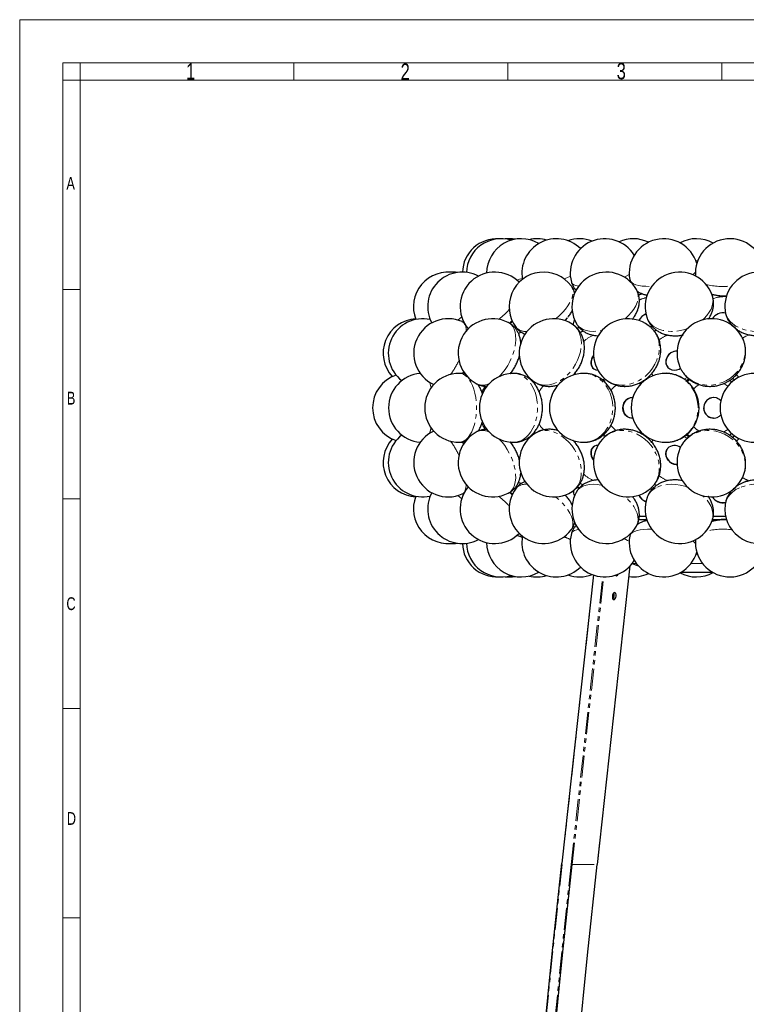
# Model space of a CAD drawing. Header units: millimetres. Extents: x 0 to 841, y 0 to 1189.
# Tile 8 of 19: x 0 to 211, y 903 to 1189. Entities that reach past the tile are written whole.
import ezdxf

# ---------------------------------------------------------------- set-up
doc = ezdxf.new("R2010")
doc.units = ezdxf.units.MM
doc.linetypes.add('SLD-Combinazione-di-due-tratteggi', pattern=[12.7, 6.35, -1.27, 1.27, -1.27, 1.27, -1.27])
doc.linetypes.add('SLD-Solido', pattern=[0])
doc.styles.add('SLDTEXTSTYLE2', font='ARIALN.TTF', dxfattribs={"width": 0.87})

msp = doc.modelspace()

# ---------------------------------------------------------------- linework, layer by layer
at = {"color": 7, "linetype": 'SLD-Solido', "lineweight": 18}
for p, q in [((0, 1189), (0, 0)), ((0, 1189), (841, 1189)), ((12.5, 12.5), (12.5, 1176.5)), ((12.5, 1176.5), (828.5, 1176.5)), ((17.5, 1171.5), (17.5, 1176.5)), ((17.5, 1171.5), (17.5, 1176.5)), ((79.5, 1171.5), (79.5, 1176.5)), ((141.5, 1171.5), (141.5, 1176.5)), ((203.5, 1171.5), (203.5, 1176.5)), ((17.5, 1171.5), (12.5, 1171.5)), ((17.5, 1171.5), (823.5, 1171.5)), ((17.5, 17.5), (17.5, 1171.5)), ((12.5, 1110.76), (17.5, 1110.76)), ((12.5, 1110.76), (17.5, 1110.76)), ((17.5, 1050.02), (12.5, 1050.02)), ((12.5, 989.29), (17.5, 989.29)), ((12.5, 989.29), (17.5, 989.29)), ((12.5, 928.55), (17.5, 928.55)), ((12.5, 928.55), (17.5, 928.55))]:
    msp.add_line(p, q, dxfattribs=at)
at = {"color": 7, "linetype": 'SLD-Solido', "lineweight": 25}
for p, q in [((176.82, 1113.65), (177, 1112.98)), ((160.41, 1110.86), (160.81, 1111.1)), ((179.37, 1109.17), (180.43, 1109.46)), ((181.61, 1109.16), (181.85, 1109.11)), ((200.73, 1109.39), (200.93, 1109.33)), ((142.1, 1100.87), (142.81, 1101.55)), ((144.53, 1098.09), (144.88, 1098.24)), ((144.59, 1098.1), (145.31, 1098.42)), ((207.83, 1099.03), (207.95, 1099.11)), ((165.97, 1090.99), (166.34, 1091.57)), ((187.82, 1088.22), (187.83, 1088.2)), ((128.34, 1086.32), (128.71, 1086.82)), ((166.38, 1087.74), (166.4, 1087.72)), ((187.24, 1086.45), (187.1, 1086.45)), ((148.58, 1084.14), (148.85, 1084.32)), ((169.24, 1084.24), (169.86, 1084.66)), ((181.59, 1084.88), (181.75, 1084.76)), ((177.51, 1079.42), (177.49, 1079.42)), ((201.15, 1079.42), (201.14, 1079.42)), ((177.49, 1073.47), (177.51, 1073.47)), ((201.14, 1073.47), (201.15, 1073.47)), ((148.84, 1068.57), (148.57, 1068.76)), ((181.78, 1068.17), (181.59, 1068.01)), ((193.91, 1068.02), (193.14, 1068.55)), ((128.71, 1066.08), (128.36, 1066.55)), ((166.4, 1065.17), (166.38, 1065.15)), ((187.83, 1064.7), (187.82, 1064.68)), ((144.76, 1054.72), (144.53, 1054.82)), ((145.29, 1054.48), (144.59, 1054.8)), ((144.59, 1054.8), (144.74, 1054.73)), ((163.27, 1054.14), (162.44, 1054.54)), ((184.53, 1053.92), (183.96, 1054.22)), ((207.95, 1053.79), (207.85, 1053.85)), ((142.81, 1051.35), (142.11, 1052.01)), ((144.2, 1053.51), (143.89, 1053.11)), ((205.99, 1051.94), (205.82, 1052.13)), ((181.79, 1043.97), (179.44, 1043.97)), ((181.51, 1044.97), (179.58, 1044.97)), ((181.85, 1043.79), (181.61, 1043.74)), ((181.68, 1043.75), (181.61, 1043.74)), ((202.88, 1043.97), (200.74, 1043.97)), ((204.62, 1044.97), (200.98, 1044.97)), ((160.82, 1041.79), (160.42, 1042.03)), ((177.03, 1040.02), (176.82, 1039.24)), ((196.46, 1033.97), (196.04, 1033.97)), ((166.27, 1027.98), (157.12, 944.43)), ((167.44, 944), (176.93, 1030.64)), ((200.91, 1028.72), (191.59, 1028.72))]:
    msp.add_line(p, q, dxfattribs=at)
at = {"color": 8, "linetype": 'SLD-Combinazione-di-due-tratteggi', "lineweight": 18}
for p, q in [((160.18, 1111.32), (160.58, 1111.5)), ((181.65, 1109.15), (181.85, 1109.11)), ((168.6, 1098.86), (168.83, 1098.91)), ((184.46, 1099), (183.91, 1098.71)), ((115.83, 1086.39), (115.96, 1086.63)), ((128.57, 1086.27), (128.55, 1086.59)), ((161.21, 1086.17), (161, 1086.61)), ((148.62, 1084.39), (148.39, 1084.26)), ((179.43, 1083.59), (179.96, 1083.3)), ((193.51, 1084.05), (194.25, 1084.64)), ((148.38, 1068.64), (148.62, 1068.5)), ((168.93, 1068.41), (169.58, 1068.02)), ((179.96, 1069.59), (179.39, 1069.29)), ((128.65, 1065.98), (128.26, 1066.56)), ((142.49, 1066.15), (142.57, 1066.47)), ((162.28, 1054.6), (163.24, 1054.16)), ((144.01, 1053.28), (143.87, 1053.11)), ((180.07, 1044.97), (179.58, 1045.18)), ((181.85, 1043.79), (181.68, 1043.75)), ((178.7, 1031.35), (177.52, 1031.35)), ((197.9, 1031.35), (194.6, 1031.35)), ((157.24, 944.4), (166.39, 1027.93)), ((167.41, 943.99), (176.9, 1030.6)), ((159.82, 944.03), (168.95, 1027.43)), ((160.16, 943.99), (169.3, 1027.42)), ((171.94, 1021), (172.13, 1022.76)), ((172.14, 1021.26), (172.29, 1022.63)), ((160.16, 943.99), (167.41, 943.99))]:
    msp.add_line(p, q, dxfattribs=at)
at = {"color": 8, "linetype": 'SLD-Combinazione-di-due-tratteggi', "lineweight": 18, "flags": 128}
for points in [[(195.97, 1119.09), (196.23, 1119.12), (196.55, 1119.16)], [(144.13, 1113.43), (144.91, 1113.71), (145.67, 1113.99)], [(157.79, 1113.85), (158.63, 1114.17), (159.61, 1114.58)], [(175.19, 1114.38), (175.79, 1114.67), (176.65, 1115.13)], [(176.82, 1113.65), (176.83, 1113.58), (177.03, 1113.15), (177.4, 1112.77), (177.94, 1112.43), (178.63, 1112.15), (179.46, 1111.93), (180.43, 1111.77), (181.5, 1111.68), (182.67, 1111.66), (183.19, 1111.67)], [(155.35, 1102.26), (155.47, 1102.35), (156.47, 1103.22), (157.38, 1104.14), (158.2, 1105.09), (158.9, 1106.05), (159.48, 1107), (159.92, 1107.94), (160.22, 1108.84), (160.37, 1109.68), (160.36, 1110.45), (160.21, 1111.14), (159.91, 1111.73), (159.85, 1111.81)], [(159.91, 1112.91), (159.96, 1112.77), (160.21, 1112.43), (160.63, 1112.15), (161.2, 1111.93), (161.93, 1111.77), (162.03, 1111.76)], [(175.43, 1102.24), (175.57, 1102.35), (176.5, 1103.22), (177.31, 1104.14), (178, 1105.09), (178.55, 1106.05), (178.94, 1107), (179.17, 1107.94), (179.25, 1108.84), (179.15, 1109.68), (178.9, 1110.45), (178.75, 1110.74)], [(197.94, 1101.93), (198.4, 1102.35), (199.21, 1103.22), (199.89, 1104.14), (200.4, 1105.09), (200.76, 1106.05), (200.95, 1107), (200.96, 1107.94), (200.81, 1108.84), (200.71, 1109.13)], [(127.03, 1101.87), (127.59, 1102.35), (128.12, 1102.83)], [(181.86, 1102.46), (181.91, 1102.33), (182.32, 1101.52), (182.89, 1100.79), (183.61, 1100.14), (184.47, 1099.6), (185.44, 1099.17), (186.53, 1098.86), (187.7, 1098.67), (188.93, 1098.6), (190.2, 1098.67), (191.5, 1098.86)], [(204.46, 1104.61), (204.55, 1104.12), (204.84, 1103.2), (205.3, 1102.33), (205.93, 1101.52), (206.71, 1100.79), (207.62, 1100.14), (208.65, 1099.6), (209.79, 1099.17), (211.01, 1098.86), (212.29, 1098.67), (213.61, 1098.6), (214.94, 1098.67), (216.26, 1098.86)], [(129.45, 1098.72), (129.41, 1099.24), (129.27, 1099.99), (129.04, 1100.61), (128.72, 1101.08), (128.33, 1101.39), (128.24, 1101.43)], [(143.7, 1095.15), (143.77, 1096.3), (143.73, 1097.38), (143.57, 1098.36), (143.29, 1099.24), (142.9, 1099.99), (142.41, 1100.61), (141.82, 1101.08), (141.59, 1101.21)], [(141.94, 1101), (141.95, 1101.01), (142.72, 1101.74)], [(162.8, 1095.15), (162.72, 1096.3), (162.5, 1097.38), (162.13, 1098.36), (161.64, 1099.24), (161.02, 1099.99), (160.3, 1100.61), (160.1, 1100.74)], [(161.37, 1100.85), (161.41, 1100.79), (161.89, 1100.14), (162.53, 1099.6), (163.3, 1099.17), (164.18, 1098.86), (165.18, 1098.67), (166.26, 1098.6), (167.41, 1098.67), (168.6, 1098.86)], [(191.5, 1098.86), (192.79, 1099.18), (193.54, 1099.42)], [(163.25, 1098.74), (163.06, 1098.65), (162.41, 1098.35)], [(210.05, 1095.15), (209.68, 1096.3), (209.21, 1097.24)], [(209.51, 1096.65), (210.46, 1097.19), (211.5, 1097.61)], [(149.46, 1083.81), (149.66, 1083.69), (150.53, 1083.3), (151.47, 1083.07), (152.48, 1083), (153.52, 1083.1), (154.59, 1083.37), (155.66, 1083.79), (156.72, 1084.37), (157.74, 1085.08), (158.71, 1085.93), (159.6, 1086.88), (160.42, 1087.94), (161.13, 1089.07), (161.72, 1090.26), (162.2, 1091.48), (162.54, 1092.72), (162.74, 1093.95), (162.8, 1095.15)], [(169.62, 1084.84), (170.41, 1084.23), (171.38, 1083.69), (172.44, 1083.3), (173.58, 1083.07), (174.76, 1083), (175.96, 1083.1), (177.18, 1083.37), (178.38, 1083.79), (179.54, 1084.37), (180.64, 1085.08), (181.67, 1085.93), (182.6, 1086.88), (183.42, 1087.94), (184.11, 1089.07), (184.66, 1090.26), (185.07, 1091.48), (185.31, 1092.72), (185.4, 1093.95), (185.33, 1095.15)], [(191.85, 1087.31), (192.26, 1086.67), (193.03, 1085.73), (193.93, 1084.92), (194.95, 1084.23), (196.06, 1083.69), (197.26, 1083.3), (198.52, 1083.07), (199.81, 1083), (201.11, 1083.1), (202.41, 1083.37), (203.67, 1083.79), (204.87, 1084.37), (206, 1085.08), (207.03, 1085.93), (207.95, 1086.88), (208.73, 1087.94), (209.36, 1089.07), (209.84, 1090.26), (210.15, 1091.48), (210.29, 1092.72), (210.26, 1093.95), (210.05, 1095.15)], [(128.74, 1066.81), (129.37, 1067.25), (129.96, 1067.86), (130.52, 1068.61), (131.01, 1069.51), (131.44, 1070.53), (131.8, 1071.66), (132.08, 1072.87), (132.28, 1074.15), (132.39, 1075.47), (132.41, 1076.8), (132.34, 1078.13), (132.18, 1079.43), (131.94, 1080.68), (131.62, 1081.85), (131.22, 1082.92), (130.75, 1083.88), (130.23, 1084.7), (129.65, 1085.38), (129.04, 1085.9), (128.39, 1086.25), (127.73, 1086.43), (127.4, 1086.45)], [(128.25, 1086.32), (128.53, 1086.72), (128.65, 1086.91)], [(142.57, 1086.43), (142.49, 1086.72), (142.49, 1086.75)], [(145.07, 1066.81), (145.94, 1067.25), (146.75, 1067.86), (147.51, 1068.61), (148.19, 1069.51), (148.78, 1070.53), (149.27, 1071.66), (149.65, 1072.87), (149.92, 1074.15), (150.07, 1075.47), (150.1, 1076.8), (150.01, 1078.13), (149.79, 1079.43), (149.46, 1080.68), (149.02, 1081.85), (148.47, 1082.92), (147.84, 1083.88), (147.11, 1084.7), (146.32, 1085.38), (145.48, 1085.9), (144.59, 1086.25), (143.68, 1086.43), (143.24, 1086.45)], [(165.78, 1066.81), (166.83, 1067.25), (167.82, 1067.86), (168.74, 1068.61), (169.57, 1069.51), (170.29, 1070.53), (170.89, 1071.66), (171.36, 1072.87), (171.68, 1074.15), (171.87, 1075.47), (171.9, 1076.8), (171.79, 1078.13), (171.53, 1079.43), (171.12, 1080.68), (170.58, 1081.85), (169.92, 1082.92), (169.14, 1083.88), (168.26, 1084.7), (167.3, 1085.38), (166.27, 1085.9), (165.2, 1086.25), (164.09, 1086.43), (163.55, 1086.45)], [(183.6, 1085.76), (183.52, 1085.87), (183.15, 1086.37)], [(189.74, 1066.81), (190.92, 1067.25), (192.04, 1067.86), (193.08, 1068.61), (194.01, 1069.51), (194.81, 1070.53), (195.49, 1071.66), (196.01, 1072.87), (196.38, 1074.15), (196.59, 1075.47), (196.63, 1076.8), (196.5, 1078.13), (196.21, 1079.43), (195.75, 1080.68), (195.15, 1081.85), (194.4, 1082.92), (193.53, 1083.88), (192.54, 1084.7), (191.46, 1085.38), (190.3, 1085.9), (189.09, 1086.25), (187.84, 1086.43), (187.24, 1086.45)], [(193.44, 1085.28), (192.6, 1084.73), (192.59, 1084.73)], [(208.49, 1085.36), (207.95, 1085.87), (207.73, 1086.1)], [(119.24, 1082.22), (119.09, 1082.92), (118.83, 1083.85)], [(169.58, 1084.88), (169.35, 1084.73), (168.93, 1084.49)], [(203.97, 1083.48), (204.34, 1083.28), (205.22, 1082.7)], [(160.1, 1052.15), (160.66, 1052.57), (161.34, 1053.25), (161.9, 1054.07), (162.33, 1055), (162.62, 1056.03), (162.78, 1057.15), (162.79, 1058.33), (162.66, 1059.54), (162.39, 1060.78), (161.98, 1062.01), (161.45, 1063.22), (160.79, 1064.39), (160.03, 1065.48), (159.18, 1066.49), (158.24, 1067.4), (157.25, 1068.18), (156.21, 1068.83), (155.14, 1069.33), (154.07, 1069.68), (153.01, 1069.86), (151.98, 1069.88), (151, 1069.74), (150.09, 1069.43), (149.46, 1069.09)], [(183, 1053.18), (183.07, 1053.25), (183.82, 1054.07), (184.44, 1055), (184.91, 1056.03), (185.22, 1057.15), (185.38, 1058.33), (185.38, 1059.54), (185.21, 1060.78), (184.89, 1062.01), (184.41, 1063.22), (183.79, 1064.39), (183.03, 1065.48), (182.16, 1066.49), (181.18, 1067.4), (180.11, 1068.18), (178.98, 1068.83), (177.8, 1069.33), (176.59, 1069.68), (175.37, 1069.86), (174.18, 1069.88), (173.02, 1069.74), (171.92, 1069.43), (170.9, 1068.96), (169.97, 1068.35), (169.62, 1068.06)], [(209.21, 1055.65), (209.42, 1056.03), (209.88, 1057.15), (210.17, 1058.33), (210.3, 1059.54), (210.25, 1060.78), (210.02, 1062.01), (209.63, 1063.22), (209.07, 1064.39), (208.36, 1065.48), (207.52, 1066.49), (206.54, 1067.4), (205.46, 1068.18), (204.3, 1068.83), (203.06, 1069.33), (201.78, 1069.68), (200.48, 1069.86), (199.18, 1069.88), (197.9, 1069.74), (196.67, 1069.43), (195.51, 1068.96), (194.44, 1068.35), (193.47, 1067.6), (192.64, 1066.72), (191.94, 1065.74), (191.85, 1065.59)], [(192.6, 1068.16), (193.07, 1067.87), (193.44, 1067.61)], [(194.24, 1068.25), (193.78, 1068.61), (193.51, 1068.84)], [(205.22, 1070.19), (204.33, 1069.61), (203.91, 1069.39)], [(115.96, 1066.27), (115.84, 1066.49), (115.83, 1066.5)], [(128.55, 1066.3), (128.57, 1066.59), (128.57, 1066.62)], [(141.59, 1051.69), (142.12, 1052.03), (142.66, 1052.57), (143.1, 1053.25), (143.44, 1054.07), (143.66, 1055), (143.77, 1056.03), (143.75, 1057.15), (143.62, 1058.33), (143.37, 1059.54), (143.01, 1060.78), (142.54, 1062.01), (141.98, 1063.22), (141.32, 1064.39), (140.6, 1065.48), (139.81, 1066.49), (138.97, 1067.4), (138.95, 1067.41)], [(161.01, 1066.31), (161.14, 1066.59), (161.21, 1066.73)], [(183.15, 1066.53), (183.19, 1066.59), (183.6, 1067.13)], [(207.74, 1066.8), (208.33, 1067.39), (208.49, 1067.53)], [(128.24, 1051.47), (128.53, 1051.64), (128.89, 1052.03), (129.16, 1052.57), (129.35, 1053.25), (129.44, 1054.07), (129.45, 1054.17)], [(168.83, 1053.98), (168.57, 1054.04), (167.38, 1054.23), (166.23, 1054.29), (165.15, 1054.23), (164.16, 1054.03), (163.27, 1053.72), (162.51, 1053.28)], [(183.91, 1054.18), (184.06, 1054.11), (184.47, 1053.89)], [(193.54, 1053.47), (192.75, 1053.73), (191.46, 1054.04), (190.17, 1054.23), (188.9, 1054.29), (187.66, 1054.23), (186.5, 1054.03), (185.42, 1053.72), (184.44, 1053.28)], [(128.12, 1050.07), (127.56, 1050.57), (127.03, 1051.02)], [(142.72, 1051.16), (142.6, 1051.28), (141.93, 1051.9)], [(200.71, 1043.76), (200.81, 1044.08), (200.97, 1044.98), (200.95, 1045.92), (200.75, 1046.87), (200.39, 1047.83), (199.87, 1048.78), (199.19, 1049.7), (198.38, 1050.57), (197.94, 1050.96)], [(208.63, 1053.28), (207.59, 1052.74), (206.68, 1052.09), (205.91, 1051.35), (205.29, 1050.54), (204.83, 1049.67), (204.54, 1048.75), (204.46, 1048.29)], [(159.85, 1041.08), (159.92, 1041.18), (160.22, 1041.77), (160.37, 1042.46), (160.37, 1043.24), (160.21, 1044.08), (159.91, 1044.98), (159.46, 1045.92), (158.88, 1046.87), (158.18, 1047.83), (157.36, 1048.78), (156.44, 1049.7), (155.44, 1050.57), (155.35, 1050.64)], [(178.75, 1042.16), (178.91, 1042.46), (179.16, 1043.24), (179.25, 1044.08), (179.17, 1044.98), (178.93, 1045.92), (178.53, 1046.87), (177.99, 1047.83), (177.3, 1048.78), (176.48, 1049.7), (175.54, 1050.57), (175.43, 1050.66)], [(162.03, 1041.14), (161.49, 1041.04), (160.85, 1040.84), (160.37, 1040.59), (160.04, 1040.27), (159.91, 1039.99)], [(160.56, 1041.41), (160.52, 1041.42), (160.18, 1041.57)], [(183.19, 1041.23), (183.17, 1041.23), (181.98, 1041.23), (180.86, 1041.17), (179.85, 1041.04), (178.96, 1040.84), (178.21, 1040.59), (177.61, 1040.27), (177.17, 1039.91), (176.89, 1039.5), (176.82, 1039.24)], [(176.65, 1037.77), (176.19, 1038.02), (175.19, 1038.52)], [(195.86, 1037.14), (195.47, 1037.51), (195.06, 1037.84)], [(131.3, 468.72), (131.38, 495.22), (131.62, 521.71), (132.02, 548.21), (132.58, 574.69), (133.3, 601.18), (134.19, 627.66), (135.23, 654.12), (136.43, 680.58), (137.79, 707.03), (139.31, 733.47), (141, 759.9), (142.84, 786.31), (144.84, 812.7), (147, 839.08), (149.32, 865.44), (151.8, 891.78), (154.44, 918.1), (157.24, 944.4)], [(133.9, 468.72), (133.98, 495.2), (134.22, 521.67), (134.62, 548.14), (135.18, 574.61), (135.9, 601.07), (136.78, 627.53), (137.82, 653.98), (139.02, 680.42), (140.38, 706.85), (141.91, 733.26), (143.59, 759.67), (145.43, 786.06), (147.43, 812.43), (149.59, 838.79), (151.91, 865.13), (154.39, 891.45), (157.02, 917.75), (159.82, 944.03)]]:
    msp.add_lwpolyline(points, dxfattribs=at)
at = {"color": 7, "linetype": 'SLD-Solido', "lineweight": 25, "flags": 128}
for points in [[(179.35, 1109.26), (179.9, 1109.4), (180.36, 1109.56)], [(158.09, 1101.71), (158.2, 1101.83), (158.81, 1102.54)], [(182.69, 1099.97), (182.88, 1100.05), (183.19, 1100.2)], [(205.82, 1100.76), (205.91, 1100.86), (206, 1100.97)], [(166.34, 1091.53), (166.18, 1091.3), (165.84, 1090.64), (165.65, 1089.95), (165.61, 1089.27), (165.74, 1088.65), (166.02, 1088.11), (166.43, 1087.71), (166.95, 1087.45), (167.55, 1087.36), (167.6, 1087.36)], [(190.55, 1092.88), (190.14, 1092.86), (189.43, 1092.69), (188.77, 1092.35), (188.2, 1091.88), (187.74, 1091.3), (187.43, 1090.64), (187.29, 1089.95), (187.33, 1089.27), (187.54, 1088.65), (187.91, 1088.11), (188.42, 1087.71), (189.04, 1087.45), (189.72, 1087.36), (190.43, 1087.45), (191.12, 1087.7), (191.52, 1087.94)], [(194.16, 1084.69), (193.51, 1084.21), (193.42, 1084.13)], [(176.78, 1073.58), (176.17, 1073.87), (175.64, 1074.32), (175.22, 1074.9), (174.95, 1075.58), (174.84, 1076.32), (174.89, 1077.06), (175.11, 1077.76), (175.47, 1078.39), (175.97, 1078.89), (176.56, 1079.23), (177.21, 1079.41), (177.49, 1079.42)], [(177.69, 1079.42), (177.56, 1079.42), (176.9, 1079.34), (176.27, 1079.08), (175.73, 1078.65), (175.29, 1078.09), (175, 1077.42), (174.86, 1076.69), (174.89, 1075.94), (175.09, 1075.23), (175.43, 1074.59), (175.91, 1074.07), (176.49, 1073.7), (177.13, 1073.5), (177.69, 1073.48)], [(201.92, 1079.32), (201.2, 1079.42), (200.48, 1079.34), (199.8, 1079.08), (199.21, 1078.65), (198.74, 1078.09), (198.42, 1077.42), (198.27, 1076.69), (198.3, 1075.94), (198.51, 1075.23), (198.89, 1074.59), (199.41, 1074.07), (200.04, 1073.7), (200.74, 1073.5), (201.46, 1073.49), (202.17, 1073.66), (202.81, 1074.01), (203.24, 1074.39)], [(177.49, 1073.47), (177.44, 1073.47), (176.78, 1073.58)], [(201.14, 1073.47), (201.09, 1073.47), (200.37, 1073.58)], [(193.42, 1068.77), (193.51, 1068.69), (194.18, 1068.19)], [(166.34, 1061.33), (166.06, 1061.74), (165.75, 1062.41), (165.6, 1063.1), (165.61, 1063.77), (165.77, 1064.38), (166.08, 1064.88), (166.38, 1065.15)], [(190.55, 1060), (189.95, 1060.05), (189.25, 1060.26), (188.61, 1060.63), (188.06, 1061.13), (187.64, 1061.74), (187.37, 1062.41), (187.27, 1063.1), (187.35, 1063.77), (187.6, 1064.38), (187.82, 1064.68)], [(187.81, 1064.66), (187.47, 1064.1), (187.3, 1063.46), (187.31, 1062.77), (187.49, 1062.08), (187.84, 1061.44), (188.33, 1060.88), (188.93, 1060.44), (189.61, 1060.15), (190.32, 1060.02), (190.55, 1060.02)], [(183.18, 1052.7), (183.02, 1052.78), (182.69, 1052.92)], [(200.91, 1043.56), (200.74, 1043.51), (200.73, 1043.51)], [(177.46, 1031.35), (179.11, 1030.74), (179.24, 1030.69)], [(172.71, 1027.92), (172.77, 1027.86), (172.96, 1027.78)], [(172.2, 1020.83), (172.41, 1020.91), (172.6, 1021.14), (172.76, 1021.48), (172.84, 1021.87), (172.84, 1022.27), (172.77, 1022.61), (172.62, 1022.84), (172.43, 1022.92), (172.22, 1022.84), (172.02, 1022.61), (171.87, 1022.27), (171.79, 1021.87), (171.79, 1021.48), (171.86, 1021.14), (172.01, 1020.91), (172.2, 1020.83)], [(131.21, 468.72), (131.29, 495.22), (131.53, 521.72), (131.93, 548.21), (132.49, 574.7), (133.21, 601.19), (134.09, 627.67), (135.14, 654.14), (136.34, 680.6), (137.7, 707.05), (139.22, 733.49), (140.91, 759.92), (142.75, 786.33), (144.75, 812.73), (146.91, 839.11), (149.23, 865.47), (151.71, 891.81), (154.35, 918.13), (157.15, 944.43)], [(134.24, 468.72), (134.32, 495.2), (134.56, 521.67), (134.96, 548.14), (135.52, 574.6), (136.24, 601.06), (137.12, 627.52), (138.16, 653.97), (139.36, 680.4), (140.73, 706.83), (142.25, 733.25), (143.93, 759.65), (145.77, 786.04), (147.77, 812.41), (149.93, 838.76), (152.25, 865.1), (154.73, 891.42), (157.36, 917.72), (160.16, 943.99)], [(141.49, 468.72), (141.57, 495.2), (141.81, 521.67), (142.21, 548.14), (142.77, 574.6), (143.49, 601.06), (144.37, 627.52), (145.41, 653.97), (146.61, 680.4), (147.98, 706.83), (149.5, 733.25), (151.18, 759.65), (153.02, 786.04), (155.02, 812.41), (157.18, 838.76), (159.5, 865.1), (161.98, 891.42), (164.61, 917.72), (167.41, 943.99)]]:
    msp.add_lwpolyline(points, dxfattribs=at)
at = {"color": 7, "linetype": 'SLD-Solido', "lineweight": 25}
for centre, radius, start, end in [((138.32, 1115.48), 10, 86.6269, 178.1939), ((139.49, 1115.48), 10, 72.9876, 178.6363), ((145.34, 1115.48), 10, 59.2998, 179.7656), ((141.88, 1115.48), 10, 80.0179, 96.8481), ((155.55, 1115.48), 10, 45.4936, 190.3398), ((149.98, 1115.48), 10, 73.8294, 103.4176), ((162.2, 1115.48), 10, 68.3681, 109.4113), ((169.57, 1115.48), 10, 31.3899, 194.9191), ((177.87, 1115.48), 10, 63.9655, 114.5023), ((186.65, 1115.48), 10, 16.2036, 190.5429), ((196.14, 1115.48), 10, 60.9533, 118.3434), ((205.85, 1115.48), 10, 5.4699, 184.6195), ((124.12, 1105.8), 10, 78.0625, 201.8635), ((128.25, 1105.8), 10, 61.9086, 208.2512), ((125.48, 1105.8), 10, 82.0389, 93.9188), ((137.67, 1105.8), 10, 44.8033, 220.2441), ((151.86, 1105.8), 10, 36.9726, 216.9726), ((170.06, 1105.8), 10, 29.6195, 209.6195), ((191.29, 1105.8), 10, 19.4739, 199.4739), ((214.39, 1105.8), 10, 6.8213, 186.8213), ((205.02, 1124.13), 15.36, 253.7408, 269.3359), ((115.35, 1092.28), 10, 93.3619, 222.7368), ((116.83, 1092.28), 10, 77.5773, 232.5344), ((124.21, 1092.28), 10, 66.2552, 245.2263), ((137.09, 1092.28), 10, 63.2758, 243.2758), ((154.78, 1092.28), 10, 57.8663, 237.8663), ((176.31, 1092.28), 10, 48.0382, 228.0382), ((182.84, 1100.08), 3.82, 110.3355, 153.5744), ((182.73, 1100.18), 3.65, 109.3367, 154.2319), ((200.53, 1092.28), 10, 29.778, 209.778), ((203.93, 1100.22), 3.77, 79.6593, 146.944), ((203.88, 1100.33), 3.64, 78.4739, 147.6962), ((162.33, 1100.77), 1.88, 142.1335, 190.9176), ((162.22, 1100.76), 1.76, 140.5695, 191.8086), ((161.78, 1102.08), 2.41, 260.2074, 280.6165), ((168.07, 1089.61), 2.52, 146.5879, 227.8228), ((189.83, 1089.81), 2.57, 152.6256, 218.4163), ((190.52, 1089.63), 3.27, 89.412, 155.3236), ((112.28, 1076.45), 10, 108.508, 251.492), ((116.9, 1076.45), 10, 94.5033, 265.4967), ((127.4, 1076.45), 10, 90, 270), ((143.24, 1076.45), 10, 90, 270), ((163.55, 1076.45), 10, 90, 270), ((187.24, 1076.45), 10, 90, 270), ((213.02, 1076.45), 10, 90, 270), ((201.22, 1076.44), 2.98, 91.4099, 253.5593), ((201.13, 1076.54), 2.89, 43.0356, 74.0112), ((116.83, 1060.62), 10, 127.4656, 282.4227), ((124.21, 1060.62), 10, 114.7737, 293.7448), ((137.09, 1060.62), 10, 116.7242, 296.7242), ((154.78, 1060.62), 10, 122.1337, 302.1337), ((176.31, 1060.62), 10, 131.9618, 311.9618), ((115.35, 1060.62), 10, 137.2632, 266.6381), ((167.52, 1063.65), 1.88, 87.6336, 147.611), ((189.82, 1062.79), 2.75, 51.8735, 137.1557), ((200.53, 1060.62), 10, 150.222, 330.222), ((168.67, 1063.33), 3.04, 154.0283, 220.0448), ((137.67, 1047.1), 10, 139.7559, 315.1967), ((124.12, 1047.1), 10, 158.1365, 281.9375), ((128.25, 1047.1), 10, 151.7488, 298.0914), ((151.86, 1047.1), 10, 143.0274, 323.0274), ((170.06, 1047.1), 10, 150.3805, 330.3805), ((162.27, 1052.12), 1.83, 168.6345, 218.5913), ((162.44, 1052.19), 1.97, 170.9256, 216.5693), ((161.78, 1050.82), 2.42, 80.2787, 101.5528), ((182.76, 1052.73), 3.71, 205.7108, 250.3794), ((182.76, 1052.74), 3.69, 205.9985, 250.898), ((191.29, 1047.1), 10, 160.5261, 340.5261), ((203.88, 1052.57), 3.66, 212.0024, 281.0208), ((203.47, 1052.16), 3.08, 209.9118, 250.6725), ((203.98, 1053.03), 4.08, 247.9258, 278.7338), ((214.39, 1047.1), 10, 173.1787, 353.1787), ((205.02, 1028.77), 15.36, 90.6641, 106.2592), ((169.57, 1037.41), 10, 165.0809, 328.6101), ((125.48, 1047.1), 10, 266.0812, 277.9611), ((138.32, 1037.41), 10, 181.8061, 273.3731), ((139.49, 1037.41), 10, 181.3637, 287.0124), ((145.34, 1037.41), 10, 180.2344, 300.7002), ((155.55, 1037.41), 10, 169.6602, 314.5064), ((186.65, 1037.41), 10, 169.4571, 343.7964), ((205.85, 1037.41), 10, 175.3805, 354.5301), ((162.2, 1037.41), 10, 250.5887, 291.6319), ((172.8, 1028.42), 0.666, 283.979, 338.8337), ((177.87, 1037.41), 10, 262.6433, 296.0345), ((196.14, 1037.41), 10, 241.6566, 299.0467), ((141.88, 1037.41), 10, 263.1519, 279.9821), ((149.98, 1037.41), 10, 256.5824, 286.1706), ((170.8, 1022.09), 1.57, 316.1994, 27.5408)]:
    msp.add_arc(centre, radius, start, end, dxfattribs=at)
at = {"color": 8, "linetype": 'SLD-Combinazione-di-due-tratteggi', "lineweight": 18}
for centre, radius, start, end in [((191.77, 1119.58), 5.6, 306.0594, 316.9137), ((203.85, 1132.76), 21.12, 256.5769, 276.8968), ((184.4, 1096.93), 11.81, 103.5237, 114.0752), ((204.4, 1123.61), 14.7, 256.3675, 271.9361), ((204.47, 1097.88), 10.82, 88.1213, 108.793), ((121.79, 1123.51), 27.39, 308.6323, 317.2468), ((146.61, 1102.31), 3.72, 222.6573, 276.6033), ((178.04, 1094.31), 7.33, 6.5997, 47.4962), ((169.71, 1089.25), 8.95, 112.4415, 134.2685), ((190.81, 1089.32), 8.76, 109.592, 128.9662), ((126.98, 1097.36), 16.86, 315.2242, 352.4749), ((105.99, 1100.04), 23.47, 323.6499, 335.2594), ((134.22, 1087.14), 4.13, 246.8706, 297.5634), ((140.76, 1078.14), 7.36, 141.0553, 157.9554), ((156.71, 1077.61), 7.1, 131.8925, 150.2267), ((177.12, 1077.16), 7.19, 124.8402, 143.0922), ((200.81, 1076.65), 7.6, 120.3777, 136.297), ((103.27, 1073.87), 16.29, 342.7743, 348.6829), ((140.77, 1074.76), 7.38, 202.1702, 218.7046), ((156.72, 1075.3), 7.12, 209.7876, 227.7055), ((177.12, 1075.74), 7.2, 217.1708, 234.6454), ((200.81, 1076.24), 7.6, 223.7114, 239.7132), ((134.22, 1065.83), 4.07, 61.995, 113.571), ((106.17, 1052.96), 23.26, 24.6878, 36.4029), ((127.39, 1069.14), 2.69, 270.2958, 300.0221), ((143.23, 1071.29), 4.85, 270.0844, 292.2571), ((163.55, 1073.51), 7.06, 270.0272, 288.4033), ((187.23, 1075.31), 8.86, 270.0074, 286.4115), ((169.65, 1063.55), 8.83, 225.6448, 247.4611), ((190.8, 1063.57), 8.75, 231.0484, 250.6894), ((146.64, 1050.42), 3.89, 84.1784, 132.6317), ((213.71, 1041.14), 13.16, 60.7331, 112.7185), ((214.12, 1063.24), 8.38, 236.578, 252.2087), ((121.79, 1029.39), 27.39, 42.7536, 51.3673), ((164.65, 1050.16), 3.79, 124.4672, 150.2079), ((186.72, 1048.61), 5.19, 116.0505, 159.5157), ((204.4, 1029.31), 14.67, 88.0528, 103.7367), ((122.85, 978.31), 64.76, 69.3643, 70.8092), ((203.82, 1020.72), 20.54, 82.8142, 103.7121), ((143.89, 1001.85), 39.71, 66.6739, 69.5114), ((157.26, 944.76), 0.355, 247.3063, 267.8411), ((160.26, 946.93), 2.94, 261.3982, 268.0546), ((167.42, 944.05), 0.0521, 257.9876, 296.0402)]:
    msp.add_arc(centre, radius, start, end, dxfattribs=at)
at = {"color": 7, "linetype": 'SLD-Solido', "lineweight": 25}
for points, knots in [([(160.89, 1109.56), (160.88, 1109.58), (160.83, 1109.9), (160.6, 1110.53), (160.25, 1111.27), (159.94, 1111.67), (159.83, 1111.8)], [0, 0, 0, 0, 0.024153, 0.392194, 0.79609, 1, 1, 1, 1]), ([(159.93, 1112.91), (159.96, 1112.78), (160.06, 1112.37), (160.37, 1111.73), (160.8, 1111.08), (161.14, 1110.74), (161.29, 1110.59)], [0, 0, 0, 0, 0.147502, 0.463269, 0.766854, 1, 1, 1, 1]), ([(177.57, 1102.11), (177.73, 1102.3), (178.16, 1102.83), (178.68, 1103.73), (179.14, 1104.77), (179.45, 1105.79), (179.61, 1106.8), (179.63, 1107.8), (179.5, 1108.81), (179.23, 1109.81), (178.91, 1110.43), (178.75, 1110.74)], [0, 0, 0, 0, 0.078645, 0.213238, 0.331951, 0.446917, 0.558206, 0.666473, 0.772541, 0.888178, 1, 1, 1, 1]), ([(178.94, 1110.34), (178.97, 1110.31), (179.22, 1110.11), (179.74, 1109.82), (180.53, 1109.47), (181.17, 1109.25), (181.57, 1109.18), (181.67, 1109.16)], [0, 0, 0, 0, 0.041118, 0.308872, 0.592696, 0.904353, 1, 1, 1, 1]), ([(199.58, 1102.16), (199.74, 1102.38), (200.1, 1102.9), (200.53, 1103.8), (200.88, 1104.8), (201.09, 1105.86), (201.15, 1106.95), (201.02, 1108.04), (200.86, 1108.78), (200.71, 1109.14), (200.7, 1109.16)], [0, 0, 0, 0, 0.1087, 0.2556, 0.399182, 0.539776, 0.693019, 0.842437, 0.988341, 1, 1, 1, 1]), ([(200.49, 1109.47), (200.63, 1109.42), (200.79, 1109.36), (200.96, 1109.32), (200.98, 1109.32)], [0, 0, 0, 0, 0.8643332, 1, 1, 1, 1]), ([(158.94, 1102.71), (159.18, 1103.02), (159.66, 1103.66), (160.01, 1104.34), (160.19, 1104.69)], [0, 0, 0, 0, 0.492864, 1, 1, 1, 1]), ([(181.86, 1102.48), (181.87, 1102.44), (181.97, 1102.07), (182.31, 1101.41), (182.87, 1100.53), (183.56, 1099.75), (184.36, 1099.06), (185.25, 1098.48), (186.24, 1098.01), (187.31, 1097.66), (188.45, 1097.43), (189.64, 1097.32), (190.86, 1097.35), (191.74, 1097.47), (192.2, 1097.55), (192.27, 1097.57)], [0, 0, 0, 0, 0.008636, 0.094102, 0.178688, 0.263018, 0.347802, 0.433721, 0.521358, 0.611094, 0.702994, 0.796757, 0.891836, 0.983849, 1, 1, 1, 1]), ([(204.48, 1104.62), (204.5, 1104.41), (204.57, 1103.85), (204.84, 1102.96), (205.27, 1101.99), (205.84, 1101.08), (206.49, 1100.29), (206.99, 1099.85), (207.22, 1099.65)], [0, 0, 0, 0, 0.1075554, 0.2917995, 0.4749434, 0.658292, 0.8431092, 1, 1, 1, 1]), ([(128.95, 1101.03), (128.88, 1101.08), (128.66, 1101.24), (128.41, 1101.34), (128.24, 1101.41)], [0, 0, 0, 0, 0.319206, 1, 1, 1, 1]), ([(145.24, 1095.09), (145.24, 1095.16), (145.24, 1095.61), (145.11, 1096.39), (144.84, 1097.41), (144.45, 1098.34), (143.95, 1099.18), (143.35, 1099.92), (142.62, 1100.57), (142.02, 1101.01), (141.64, 1101.17), (141.57, 1101.2)], [0, 0, 0, 0, 0.029859, 0.175941, 0.316228, 0.450963, 0.581325, 0.708617, 0.833998, 0.96961, 1, 1, 1, 1]), ([(143.89, 1099.78), (144.06, 1099.56), (144.44, 1099.09), (145.14, 1098.52), (145.86, 1098.07), (146.34, 1097.88), (146.54, 1097.81)], [0, 0, 0, 0, 0.251728, 0.530791, 0.80624, 1, 1, 1, 1]), ([(163.69, 1093.9), (163.68, 1094.17), (163.66, 1094.84), (163.49, 1095.87), (163.15, 1096.99), (162.68, 1098.03), (162.05, 1098.99), (161.3, 1099.83), (160.64, 1100.41), (160.21, 1100.66), (160.09, 1100.72)], [0, 0, 0, 0, 0.097752, 0.248794, 0.38332, 0.530019, 0.673516, 0.813522, 0.950514, 1, 1, 1, 1]), ([(161.39, 1100.84), (161.54, 1100.59), (161.86, 1100.06), (162.51, 1099.35), (163.28, 1098.72), (164.13, 1098.2), (165.06, 1097.8), (166.06, 1097.52), (166.96, 1097.37), (167.54, 1097.36), (167.75, 1097.36)], [0, 0, 0, 0, 0.114446, 0.245847, 0.376288, 0.507213, 0.640096, 0.776361, 0.917165, 1, 1, 1, 1]), ([(185.73, 1094.45), (185.68, 1094.73), (185.58, 1095.41), (185.25, 1096.45), (184.76, 1097.53), (184.12, 1098.51), (183.53, 1099.23), (183.12, 1099.58), (183, 1099.68)], [0, 0, 0, 0, 0.141059, 0.3394566, 0.5362729, 0.7307857, 0.9232496, 1, 1, 1, 1]), ([(207.57, 1099.38), (207.8, 1099.21), (208.34, 1098.81), (209.29, 1098.31), (210.4, 1097.87), (211.58, 1097.56), (212.81, 1097.37), (214.07, 1097.32), (215.24, 1097.39), (216.23, 1097.55), (217.16, 1097.75), (217.76, 1097.96), (218.11, 1098.08)], [0, 0, 0, 0, 0.080945, 0.188105, 0.297268, 0.408069, 0.520024, 0.632712, 0.745881, 0.830307, 0.899236, 1, 1, 1, 1]), ([(162.43, 1098.36), (162.65, 1098.45), (162.94, 1098.56), (163.21, 1098.72), (163.27, 1098.75)], [0, 0, 0, 0, 0.7836391, 1, 1, 1, 1]), ([(183.95, 1098.67), (184.01, 1098.7), (184.21, 1098.78), (184.4, 1098.9), (184.53, 1098.98)], [0, 0, 0, 0, 0.297365, 1, 1, 1, 1]), ([(210.14, 1094.94), (210.06, 1095.22), (209.87, 1095.89), (209.55, 1096.66), (209.27, 1097.12), (209.2, 1097.23)], [0, 0, 0, 0, 0.354452, 0.835687, 1, 1, 1, 1]), ([(160.38, 1085.88), (160.46, 1085.96), (160.84, 1086.33), (161.43, 1087.1), (162.14, 1088.16), (162.72, 1089.31), (163.18, 1090.51), (163.51, 1091.74), (163.67, 1092.88), (163.69, 1093.6), (163.69, 1093.9)], [0, 0, 0, 0, 0.037507, 0.178899, 0.320871, 0.463528, 0.607006, 0.751454, 0.896835, 1, 1, 1, 1]), ([(169.62, 1084.86), (169.87, 1084.64), (170.41, 1084.18), (171.35, 1083.62), (172.4, 1083.16), (173.5, 1082.85), (174.65, 1082.68), (175.82, 1082.66), (177, 1082.79), (178.17, 1083.07), (179.32, 1083.49), (180.43, 1084.05), (181.47, 1084.75), (182.44, 1085.57), (183.32, 1086.5), (184.08, 1087.53), (184.72, 1088.63), (185.23, 1089.81), (185.59, 1091.03), (185.79, 1092.27), (185.83, 1093.42), (185.76, 1094.14), (185.73, 1094.45)], [0, 0, 0, 0, 0.042566, 0.091397, 0.140129, 0.188937, 0.237978, 0.287382, 0.337238, 0.387585, 0.438412, 0.489673, 0.541302, 0.593232, 0.645411, 0.697797, 0.750346, 0.803009, 0.85571, 0.908338, 0.960752, 1, 1, 1, 1]), ([(191.91, 1087.24), (192.06, 1086.99), (192.42, 1086.39), (193.13, 1085.56), (194.01, 1084.75), (194.98, 1084.06), (196.05, 1083.5), (197.18, 1083.07), (198.37, 1082.79), (199.59, 1082.66), (200.83, 1082.68), (202.06, 1082.85), (203.28, 1083.17), (204.46, 1083.63), (205.57, 1084.24), (206.61, 1084.97), (207.56, 1085.83), (208.39, 1086.79), (209.09, 1087.84), (209.66, 1088.97), (210.08, 1090.15), (210.33, 1091.37), (210.43, 1092.6), (210.38, 1093.8), (210.21, 1094.57), (210.14, 1094.94)], [0, 0, 0, 0, 0.032414, 0.075486, 0.11851, 0.161557, 0.204699, 0.247992, 0.29148, 0.335189, 0.379125, 0.423283, 0.467644, 0.512182, 0.55687, 0.601676, 0.646556, 0.691467, 0.736362, 0.781187, 0.825886, 0.870402, 0.914692, 0.958727, 1, 1, 1, 1]), ([(142.15, 1086.31), (142.19, 1086.35), (142.5, 1086.69), (143, 1087.43), (143.65, 1088.5), (144.2, 1089.64), (144.61, 1090.67), (144.78, 1091.32), (144.84, 1091.57)], [0, 0, 0, 0, 0.026557, 0.237217, 0.446988, 0.656678, 0.867544, 1, 1, 1, 1]), ([(129.32, 1086.11), (129.11, 1086.18), (128.57, 1086.36), (127.91, 1086.46), (127.49, 1086.44), (127.4, 1086.43)], [0, 0, 0, 0, 0.349941, 0.859778, 1, 1, 1, 1]), ([(145.93, 1066.97), (146.19, 1067.09), (146.78, 1067.35), (147.63, 1067.9), (148.46, 1068.6), (149.21, 1069.42), (149.87, 1070.35), (150.43, 1071.38), (150.89, 1072.51), (151.23, 1073.7), (151.45, 1074.95), (151.54, 1076.22), (151.5, 1077.5), (151.32, 1078.77), (151.01, 1080.02), (150.57, 1081.21), (150, 1082.34), (149.32, 1083.35), (148.55, 1084.2), (147.74, 1084.91), (146.83, 1085.52), (145.84, 1085.99), (144.77, 1086.3), (143.89, 1086.45), (143.38, 1086.43), (143.23, 1086.43)], [0, 0, 0, 0, 0.0346538, 0.0764268, 0.11869, 0.161833, 0.2059757, 0.2510855, 0.2969789, 0.3433985, 0.3901003, 0.4369705, 0.4840306, 0.5313519, 0.5790089, 0.6270638, 0.675462, 0.7239099, 0.7670013, 0.8091772, 0.8504758, 0.8955187, 0.9394572, 0.9823351, 1, 1, 1, 1]), ([(166.19, 1066.87), (166.46, 1066.97), (167.09, 1067.21), (168.03, 1067.71), (168.98, 1068.38), (169.85, 1069.18), (170.62, 1070.1), (171.28, 1071.11), (171.82, 1072.22), (172.24, 1073.39), (172.52, 1074.62), (172.66, 1075.88), (172.65, 1077.16), (172.49, 1078.43), (172.19, 1079.68), (171.74, 1080.87), (171.16, 1082), (170.44, 1083.03), (169.61, 1083.96), (168.67, 1084.76), (167.65, 1085.41), (166.57, 1085.92), (165.44, 1086.26), (164.42, 1086.43), (163.78, 1086.43), (163.53, 1086.43)], [0, 0, 0, 0, 0.032623, 0.075466, 0.11845, 0.161757, 0.205448, 0.249546, 0.294038, 0.33888, 0.38402, 0.429405, 0.474992, 0.520747, 0.566626, 0.612581, 0.65854, 0.704404, 0.750054, 0.795369, 0.840249, 0.884637, 0.928529, 0.97197, 1, 1, 1, 1]), ([(189.88, 1066.83), (190.16, 1066.92), (190.83, 1067.14), (191.83, 1067.62), (192.86, 1068.28), (193.8, 1069.07), (194.64, 1069.97), (195.36, 1070.98), (195.96, 1072.08), (196.42, 1073.24), (196.74, 1074.46), (196.91, 1075.72), (196.92, 1076.98), (196.77, 1078.24), (196.48, 1079.48), (196.03, 1080.66), (195.45, 1081.78), (194.73, 1082.82), (193.88, 1083.75), (192.94, 1084.56), (191.9, 1085.24), (190.78, 1085.78), (189.61, 1086.17), (188.41, 1086.39), (187.56, 1086.48), (187.12, 1086.44), (187.09, 1086.44)], [0, 0, 0, 0, 0.031347, 0.07459, 0.11787, 0.161237, 0.204719, 0.248331, 0.292081, 0.335968, 0.379984, 0.424113, 0.468339, 0.512637, 0.556973, 0.601319, 0.645643, 0.689911, 0.734092, 0.778159, 0.822088, 0.865869, 0.9095, 0.952992, 0.996366, 1, 1, 1, 1]), ([(206.66, 1085.05), (206.72, 1084.99), (206.91, 1084.8), (207.14, 1084.66), (207.29, 1084.56)], [0, 0, 0, 0, 0.321166, 1, 1, 1, 1]), ([(132.61, 1083.36), (132.74, 1083.29), (133.17, 1083.06), (133.95, 1082.83), (134.79, 1082.68), (135.32, 1082.69), (135.52, 1082.69)], [0, 0, 0, 0, 0.153956, 0.47692, 0.795262, 1, 1, 1, 1]), ([(134.13, 1080.37), (134.12, 1080.41), (134.02, 1080.85), (133.7, 1081.66), (133.29, 1082.59), (132.95, 1083.08), (132.85, 1083.24)], [0, 0, 0, 0, 0.0291844, 0.4189259, 0.8220613, 1, 1, 1, 1]), ([(149.46, 1083.81), (149.75, 1083.64), (150.36, 1083.29), (151.35, 1082.94), (152.4, 1082.72), (153.47, 1082.65), (154.55, 1082.73), (155.45, 1082.9), (155.98, 1083.08), (156.16, 1083.15)], [0, 0, 0, 0, 0.1479761, 0.301223, 0.4539517, 0.6072703, 0.7622259, 0.9197062, 1, 1, 1, 1]), ([(180.96, 1084.12), (180.92, 1084.16), (180.86, 1084.22), (180.78, 1084.28), (180.75, 1084.3)], [0, 0, 0, 0, 0.5795024, 1, 1, 1, 1]), ([(193.14, 1084.35), (193.35, 1084.48), (193.62, 1084.64), (193.86, 1084.84), (193.9, 1084.88)], [0, 0, 0, 0, 0.804, 1, 1, 1, 1]), ([(206.42, 1083.85), (206.29, 1083.98), (206.09, 1084.18), (205.85, 1084.34), (205.77, 1084.4)], [0, 0, 0, 0, 0.631591, 1, 1, 1, 1]), ([(132.87, 1069.67), (132.91, 1069.74), (133.17, 1070.1), (133.54, 1070.86), (133.91, 1071.75), (134.07, 1072.34), (134.12, 1072.55)], [0, 0, 0, 0, 0.081058, 0.434319, 0.803786, 1, 1, 1, 1]), ([(135.53, 1070.21), (135.24, 1070.21), (134.63, 1070.2), (133.71, 1070), (133.01, 1069.78), (132.66, 1069.58), (132.6, 1069.54)], [0, 0, 0, 0, 0.289688, 0.600053, 0.93564, 1, 1, 1, 1]), ([(156.26, 1069.71), (156.12, 1069.77), (155.6, 1069.97), (154.69, 1070.15), (153.55, 1070.25), (152.42, 1070.18), (151.31, 1069.95), (150.32, 1069.59), (149.74, 1069.24), (149.48, 1069.09)], [0, 0, 0, 0, 0.062648, 0.234852, 0.386438, 0.55149, 0.71287, 0.870516, 1, 1, 1, 1]), ([(169.85, 1068.24), (169.78, 1068.3), (169.59, 1068.46), (169.37, 1068.58), (169.24, 1068.65)], [0, 0, 0, 0, 0.385167, 1, 1, 1, 1]), ([(182.97, 1053.18), (183.06, 1053.25), (183.44, 1053.57), (184.01, 1054.24), (184.65, 1055.18), (185.16, 1056.21), (185.53, 1057.3), (185.75, 1058.44), (185.83, 1059.61), (185.77, 1060.81), (185.55, 1062), (185.19, 1063.18), (184.69, 1064.32), (184.05, 1065.41), (183.29, 1066.43), (182.41, 1067.36), (181.43, 1068.18), (180.36, 1068.88), (179.22, 1069.45), (178.02, 1069.87), (176.79, 1070.14), (175.56, 1070.25), (174.33, 1070.19), (173.14, 1069.97), (172.01, 1069.59), (170.97, 1069.06), (170.17, 1068.55), (169.77, 1068.17), (169.65, 1068.05)], [0, 0, 0, 0, 0.0116, 0.050515, 0.089281, 0.128028, 0.16689, 0.205984, 0.245402, 0.285197, 0.325382, 0.365937, 0.406816, 0.447963, 0.489331, 0.530882, 0.572584, 0.6144, 0.656284, 0.698164, 0.739942, 0.781498, 0.822715, 0.863501, 0.903809, 0.943642, 0.983054, 1, 1, 1, 1]), ([(180.75, 1068.6), (180.8, 1068.63), (180.87, 1068.68), (180.93, 1068.74), (180.94, 1068.75)], [0, 0, 0, 0, 0.776501, 1, 1, 1, 1]), ([(209.21, 1055.69), (209.3, 1055.83), (209.59, 1056.31), (209.94, 1057.22), (210.26, 1058.36), (210.41, 1059.55), (210.41, 1060.75), (210.26, 1061.94), (209.96, 1063.12), (209.51, 1064.26), (208.92, 1065.34), (208.19, 1066.36), (207.34, 1067.28), (206.38, 1068.1), (205.33, 1068.81), (204.19, 1069.38), (203, 1069.82), (201.76, 1070.1), (200.49, 1070.24), (199.23, 1070.21), (197.99, 1070.03), (196.79, 1069.69), (195.65, 1069.21), (194.59, 1068.58), (193.63, 1067.83), (192.8, 1066.96), (192.19, 1066.19), (191.92, 1065.67), (191.84, 1065.52)], [0, 0, 0, 0, 0.0167387, 0.0561195, 0.0954307, 0.134739, 0.1741101, 0.2136013, 0.2532576, 0.2931082, 0.3331663, 0.3734303, 0.4138868, 0.4545152, 0.4952899, 0.5361834, 0.5771607, 0.6181812, 0.6592043, 0.7001828, 0.7410651, 0.7817997, 0.822341, 0.8626566, 0.9027321, 0.9425739, 0.982209, 1, 1, 1, 1]), ([(205.76, 1068.49), (205.89, 1068.58), (206.11, 1068.73), (206.3, 1068.92), (206.37, 1069)], [0, 0, 0, 0, 0.6001059, 1, 1, 1, 1]), ([(207.31, 1068.35), (207.21, 1068.29), (206.98, 1068.14), (206.78, 1067.95), (206.66, 1067.84)], [0, 0, 0, 0, 0.4001106, 1, 1, 1, 1]), ([(127.4, 1066.46), (127.45, 1066.46), (127.83, 1066.43), (128.48, 1066.52), (129.05, 1066.69), (129.31, 1066.77)], [0, 0, 0, 0, 0.080037, 0.574067, 1, 1, 1, 1]), ([(144.87, 1061.21), (144.8, 1061.49), (144.62, 1062.17), (144.21, 1063.23), (143.67, 1064.37), (143.01, 1065.45), (142.5, 1066.19), (142.19, 1066.55), (142.15, 1066.59)], [0, 0, 0, 0, 0.145452, 0.351063, 0.556232, 0.762129, 0.969838, 1, 1, 1, 1]), ([(143.26, 1066.46), (143.51, 1066.47), (144.11, 1066.47), (145.01, 1066.65), (145.63, 1066.87), (145.93, 1066.97)], [0, 0, 0, 0, 0.2748903, 0.6601226, 1, 1, 1, 1]), ([(160.11, 1052.18), (160.35, 1052.33), (160.88, 1052.68), (161.6, 1053.38), (162.27, 1054.21), (162.81, 1055.13), (163.23, 1056.13), (163.52, 1057.19), (163.68, 1058.31), (163.71, 1059.48), (163.59, 1060.67), (163.34, 1061.87), (162.94, 1063.06), (162.42, 1064.21), (161.77, 1065.32), (161.08, 1066.28), (160.55, 1066.83), (160.32, 1067.07)], [0, 0, 0, 0, 0.051388, 0.116001, 0.18033, 0.244844, 0.30999, 0.376152, 0.443602, 0.512431, 0.582525, 0.653609, 0.725363, 0.797517, 0.869968, 0.942756, 1, 1, 1, 1]), ([(163.59, 1066.47), (163.82, 1066.47), (164.43, 1066.46), (165.3, 1066.61), (165.93, 1066.8), (166.19, 1066.87)], [0, 0, 0, 0, 0.259228, 0.693601, 1, 1, 1, 1]), ([(187.26, 1066.46), (187.31, 1066.45), (187.76, 1066.43), (188.61, 1066.53), (189.42, 1066.7), (189.84, 1066.82), (189.88, 1066.83)], [0, 0, 0, 0, 0.057049, 0.514624, 0.948721, 1, 1, 1, 1]), ([(141.58, 1051.69), (141.62, 1051.71), (141.96, 1051.85), (142.53, 1052.26), (143.27, 1052.89), (143.89, 1053.63), (144.4, 1054.45), (144.8, 1055.35), (145.07, 1056.33), (145.22, 1057.1), (145.23, 1057.55), (145.23, 1057.64)], [0, 0, 0, 0, 0.017376, 0.151351, 0.283002, 0.413776, 0.545344, 0.679471, 0.817953, 0.962301, 1, 1, 1, 1]), ([(146.49, 1055.08), (146.24, 1054.97), (145.71, 1054.75), (144.97, 1054.25), (144.48, 1053.81), (144.24, 1053.55), (144.2, 1053.51)], [0, 0, 0, 0, 0.293948, 0.6221819, 0.9468251, 1, 1, 1, 1]), ([(163.32, 1054.18), (163.08, 1054), (162.56, 1053.6), (161.89, 1052.88), (161.54, 1052.31), (161.37, 1052.04)], [0, 0, 0, 0, 0.314204, 0.678206, 1, 1, 1, 1]), ([(167.74, 1055.54), (167.69, 1055.55), (167.26, 1055.56), (166.49, 1055.45), (165.44, 1055.23), (164.48, 1054.86), (163.78, 1054.49), (163.41, 1054.24), (163.32, 1054.18)], [0, 0, 0, 0, 0.032, 0.266781, 0.494344, 0.714534, 0.927059, 1, 1, 1, 1]), ([(185.4, 1054.47), (185.15, 1054.33), (184.61, 1054.01), (183.82, 1053.39), (183.05, 1052.61), (182.43, 1051.69), (182.03, 1050.96), (181.9, 1050.52), (181.87, 1050.43)], [0, 0, 0, 0, 0.1517321, 0.3413904, 0.5484131, 0.7501608, 0.9469261, 1, 1, 1, 1]), ([(192.05, 1055.35), (191.79, 1055.4), (191.11, 1055.53), (189.99, 1055.58), (188.72, 1055.51), (187.48, 1055.28), (186.36, 1054.94), (185.69, 1054.61), (185.4, 1054.47)], [0, 0, 0, 0, 0.111364, 0.294531, 0.479375, 0.665377, 0.851061, 1, 1, 1, 1]), ([(209.37, 1054.6), (209.13, 1054.48), (208.51, 1054.19), (207.6, 1053.59), (206.71, 1052.83), (205.95, 1051.97), (205.33, 1051.04), (204.86, 1050.01), (204.57, 1049.09), (204.51, 1048.51), (204.49, 1048.3)], [0, 0, 0, 0, 0.094125, 0.240535, 0.386059, 0.514259, 0.653596, 0.789915, 0.923259, 1, 1, 1, 1]), ([(218.07, 1054.82), (217.96, 1054.86), (217.46, 1055.06), (216.52, 1055.3), (215.26, 1055.51), (213.98, 1055.58), (212.69, 1055.51), (211.43, 1055.31), (210.31, 1055), (209.65, 1054.72), (209.37, 1054.6)], [0, 0, 0, 0, 0.040291, 0.181089, 0.32248, 0.46452, 0.607336, 0.751066, 0.895729, 1, 1, 1, 1]), ([(128.23, 1051.47), (128.27, 1051.48), (128.49, 1051.56), (128.68, 1051.69), (128.85, 1051.81)], [0, 0, 0, 0, 0.141885, 1, 1, 1, 1]), ([(160.21, 1048.18), (160.19, 1048.22), (160.02, 1048.61), (159.59, 1049.31), (158.9, 1050.29), (158.35, 1050.9), (158.07, 1051.2)], [0, 0, 0, 0, 0.038095, 0.353607, 0.677986, 1, 1, 1, 1]), ([(178.76, 1042.17), (178.9, 1042.46), (179.2, 1043.04), (179.48, 1043.99), (179.62, 1044.98), (179.62, 1045.97), (179.47, 1046.98), (179.19, 1047.98), (178.77, 1048.98), (178.24, 1049.92), (177.8, 1050.5), (177.59, 1050.78)], [0, 0, 0, 0, 0.104971, 0.213564, 0.321463, 0.429867, 0.539994, 0.653013, 0.769849, 0.890839, 1, 1, 1, 1]), ([(200.71, 1043.77), (200.8, 1044.06), (201, 1044.68), (201.12, 1045.67), (201.12, 1046.71), (200.96, 1047.75), (200.66, 1048.77), (200.22, 1049.75), (199.85, 1050.42), (199.6, 1050.73), (199.59, 1050.75)], [0, 0, 0, 0, 0.123177, 0.265729, 0.407576, 0.549917, 0.693915, 0.840601, 0.990713, 1, 1, 1, 1]), ([(159.85, 1041.09), (160.01, 1041.33), (160.36, 1041.83), (160.7, 1042.6), (160.83, 1043.12), (160.88, 1043.34)], [0, 0, 0, 0, 0.351546, 0.727519, 1, 1, 1, 1]), ([(161.34, 1042.35), (161.28, 1042.3), (161.01, 1042.07), (160.63, 1041.56), (160.18, 1040.83), (160, 1040.27), (159.91, 1039.99)], [0, 0, 0, 0, 0.082406, 0.381936, 0.68051, 1, 1, 1, 1]), ([(181.7, 1043.75), (181.38, 1043.67), (180.76, 1043.52), (179.91, 1043.16), (179.3, 1042.84), (179, 1042.6), (178.93, 1042.54)], [0, 0, 0, 0, 0.325385, 0.636047, 0.921886, 1, 1, 1, 1]), ([(200.96, 1043.56), (200.88, 1043.55), (200.72, 1043.51), (200.57, 1043.46), (200.51, 1043.43)], [0, 0, 0, 0, 0.547003, 1, 1, 1, 1])]:
    msp.add_open_spline(points, degree=3, knots=knots, dxfattribs=at)

# ---------------------------------------------------------------- texts
at = {"color": 7, "linetype": 'Continuous', "lineweight": 0, "attachment_point": 2, "style": 'SLDTEXTSTYLE2'}
for s, insert, char_height in [('1', (49.56, 1176.39), 4.76), ('2', (111.74, 1176.29), 4.76), ('3', (174.37, 1176.47), 4.76), ('A', (14.77, 1143.4), 3.7), ('B', (14.9, 1081.1), 3.7), ('C', (14.87, 1021.51), 3.7), ('D', (14.99, 959.22), 3.7)]:
    msp.add_mtext(s, dxfattribs=dict(at, insert=insert, char_height=char_height))

doc.saveas('drawing.dxf')
